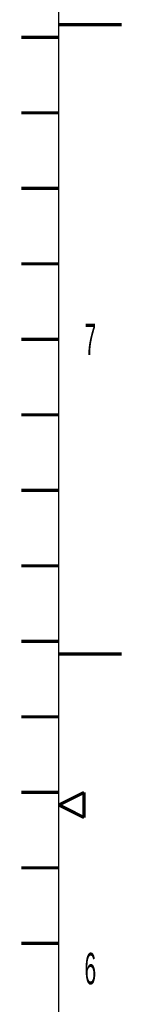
# Model space of a CAD drawing. Header units: millimetres. Extents: x -1 to 4195, y -1 to 2965.
# Tile 14 of 25: x 4139 to 4181, y 1411 to 1802. Entities that reach past the tile are written whole.
import ezdxf

# ---------------------------------------------------------------- set-up
doc = ezdxf.new("R2010")
doc.units = ezdxf.units.MM
doc.header["$LTSCALE"] = 231.275
doc.layers.get('0').update_dxf_attribs({"linetype": 'CONTINUOUS'})
doc.styles.get("Standard").update_dxf_attribs({"font": 'txt', "width": 0.5})

msp = doc.modelspace()

# ---------------------------------------------------------------- linework, layer by layer
at = {"color": 7, "linetype": 'Continuous'}
msp.add_line((4154.9999, 42.5), (4154.9999, 2934.9999), dxfattribs=at)
at = {"color": 2, "linetype": 'Continuous', "const_width": 1.25}
for points in [[(4154.9999, 1799.9999), (4180, 1799.9999)], [(4140, 1794.9999), (4154.9999, 1794.9999)], [(4140, 1765), (4154.9999, 1765)], [(4140, 1734.9999), (4154.9999, 1734.9999)], [(4140, 1705), (4154.9999, 1705)], [(4140, 1674.9999), (4154.9999, 1674.9999)], [(4140, 1645), (4154.9999, 1645)], [(4140, 1614.9999), (4154.9999, 1614.9999)], [(4140, 1585), (4154.9999, 1585)], [(4140, 1554.9999), (4154.9999, 1554.9999)], [(4154.9999, 1549.9999), (4180, 1549.9999)], [(4140, 1525), (4154.9999, 1525)], [(4140, 1495), (4154.9999, 1495)], [(4154.9999, 1489.9999), (4165, 1495)], [(4165, 1495), (4165, 1484.9999)], [(4165, 1484.9999), (4154.9999, 1489.9999)], [(4140, 1465), (4154.9999, 1465)], [(4140, 1435), (4154.9999, 1435)]]:
    msp.add_lwpolyline(points, dxfattribs=at)

# ---------------------------------------------------------------- texts
at = {"color": 2, "linetype": 'Continuous', "char_height": 12.5, "width": 6.25, "attachment_point": 2, "line_spacing_factor": 0.9}
for s, insert in [('7', (4167.5, 1681.25)), ('6', (4167.5, 1431.25))]:
    msp.add_mtext(s, dxfattribs=dict(at, insert=insert))

doc.saveas('drawing.dxf')
